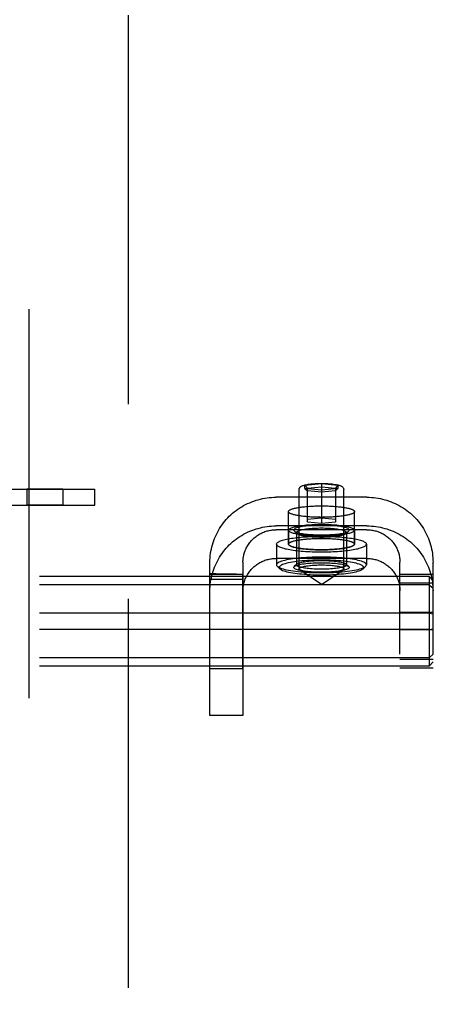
# Model space of a CAD drawing. Header units: inches. Extents: x 0 to 268, y 0 to 173.
# Tile 17 of 30: x 84.91 to 86.55, y 94.42 to 98.15. Entities that reach past the tile are written whole.
import ezdxf

# ---------------------------------------------------------------- set-up
doc = ezdxf.new("R2010")
doc.units = ezdxf.units.IN
doc.header["$LTSCALE"] = 14.739934
doc.header["$MEASUREMENT"] = 0
doc.linetypes.add('HIDDEN', pattern=[0.2, 0.1, -0.1])
doc.linetypes.add('PHANTOM', pattern=[0.8, 0.45, -0.05, 0.1, -0.05, 0.1, -0.05])
doc.layers.get('0').update_dxf_attribs({"linetype": 'CONTINUOUS'})
for name, color, linetype in [('02___PRT_ALL_AXES', 7, 'CONTINUOUS'), ('AVAILABLE_DOOR_SPACE', 7, 'CONTINUOUS'), ('DEFAULT_2', 8, 'HIDDEN'), ('DIMENSIONS', 7, 'CONTINUOUS')]:
    doc.layers.add(name, color=color, linetype=linetype)
doc.styles.get("Standard").update_dxf_attribs({"font": 'arial.ttf'})
doc.dimstyles.new('DIMSTYLE_1', dxfattribs={"dimtxt": 1.182348, "dimasz": 1.576464, "dimexe": 0.09, "dimexo": 0.07, "dimgap": 0.0375, "dimtad": 0, "dimtih": 1, "dimtoh": 1, "dimzin": 4, "dimdsep": 46, "dimtxsty": 'Standard', "dimblk": '_FILLED', "dimblk1": '_FILLED', "dimblk2": '_FILLED', "dimcen": 0.09, "dimazin": 1, "dimtfac": 1, "dimtdec": 3, "dimtofl": 0, "dimtmove": 0, "dimatfit": 3, "dimldrblk": '_FILLED', "dimfxl": 1, "dimtolj": 1, "dimtzin": 4, "dimarcsym": 0})

# ---------------------------------------------------------------- blocks, each defined once
blk = doc.blocks.new('_FILLED')
at = {"color": 0, "linetype": 'ByBlock'}
blk.add_solid([(0, 0), (-1, 0.2), (-1, -0.2)], dxfattribs=at)
blk = doc.blocks.new('*D8')
at = {"layer": 'DIMENSIONS', "color": 2, "linetype": 'Continuous'}
for p, q in [((85.3237, 107.66), (97.2604, 107.66)), ((114.5112, 107.66), (102.5744, 107.66))]:
    blk.add_line(p, q, dxfattribs=at)
at = {"layer": 'DIMENSIONS', "color": 2, "linetype": 'Continuous', "xscale": 1.5764635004, "yscale": 1.5764635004, "zscale": 1.5764635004, "rotation": 180}
blk.add_blockref('_FILLED', (85.3237, 107.66), dxfattribs=at)
at = {"layer": 'DIMENSIONS', "color": 2, "linetype": 'Continuous', "xscale": 1.5764635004, "yscale": 1.5764635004, "zscale": 1.5764635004}
blk.add_blockref('_FILLED', (114.5112, 107.66), dxfattribs=at)
at = {"layer": 'DIMENSIONS', "color": 2, "linetype": 'Continuous', "insert": (99.9174, 108.2512), "char_height": 1.18235, "width": 4.131624, "attachment_point": 2, "line_spacing_factor": 0.9}
blk.add_mtext('29.19', dxfattribs=at)
blk = doc.blocks.new('*D17')
at = {"layer": 'DIMENSIONS', "color": 2, "linetype": 'Continuous'}
for p, q in [((78.6362, 102.3558), (76.1853, 102.3558)), ((82.2612, 102.3558), (85.4141, 102.3558))]:
    blk.add_line(p, q, dxfattribs=at)
at = {"layer": 'DIMENSIONS', "color": 2, "linetype": 'Continuous', "xscale": 1.5764635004, "yscale": 1.5764635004, "zscale": 1.5764635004}
blk.add_blockref('_FILLED', (78.6362, 102.3558), dxfattribs=at)
at = {"layer": 'DIMENSIONS', "color": 2, "linetype": 'Continuous', "xscale": 1.5764635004, "yscale": 1.5764635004, "zscale": 1.5764635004, "rotation": 180}
blk.add_blockref('_FILLED', (82.2612, 102.3558), dxfattribs=at)
at = {"layer": 'DIMENSIONS', "color": 2, "linetype": 'Continuous', "insert": (75.5941, 102.947), "char_height": 1.18235, "width": 3.212997, "attachment_point": 3, "line_spacing_factor": 0.9}
blk.add_mtext('3.63', dxfattribs=at)

msp = doc.modelspace()

# ---------------------------------------------------------------- linework, layer by layer
at = {"layer": '02___PRT_ALL_AXES', "color": 8, "linetype": 'HIDDEN'}
for p, q in [((84.9409, 96.3709), (84.9409, 96.3109)), ((85.0769, 96.3709), (84.9409, 96.3709)), ((85.0769, 96.3709), (85.0769, 96.3109)), ((85.0769, 96.3109), (84.9409, 96.3109)), ((85.9307, 96.1633), (85.9307, 96.2864)), ((86.1807, 96.1633), (86.1807, 96.2864)), ((85.9312, 96.2165), (85.9312, 96.1633)), ((86.1802, 96.2165), (86.1802, 96.1633)), ((85.8857, 96.1633), (85.8857, 96.0846)), ((86.2257, 96.1633), (86.2257, 96.0846)), ((85.6337, 96.0509), (85.6337, 96.0495)), ((85.6577, 96.0504), (85.6337, 96.0509)), ((85.6337, 96.0495), (85.7587, 96.0495)), ((85.6337, 96.0384), (85.6338, 96.0457)), ((85.6337, 96.0337), (85.6337, 96.0384)), ((85.6337, 95.6909), (85.6337, 96.0337)), ((85.6337, 96.031), (85.7587, 96.031)), ((85.6338, 96.0457), (85.6338, 96.0481)), ((85.6812, 96.05), (85.6577, 96.0504)), ((85.7033, 96.0497), (85.6812, 96.05)), ((85.7239, 96.0495), (85.7033, 96.0497)), ((85.7337, 96.0495), (85.7239, 96.0495)), ((85.7587, 96.0493), (85.7587, 96.0495)), ((85.7587, 96.0452), (85.7587, 96.0469)), ((85.7587, 96.0431), (85.7587, 96.0452)), ((85.7587, 96.0346), (85.7587, 96.0431)), ((85.7587, 95.6909), (85.7587, 96.0346)), ((85.7587, 95.6909), (85.6337, 95.6909))]:
    msp.add_line(p, q, dxfattribs=at)
for points in [[(85.9307, 96.2864), (85.9308, 96.2873), (85.9311, 96.2882), (85.9316, 96.2891), (85.9324, 96.29), (85.9333, 96.2909), (85.9345, 96.2918), (85.9359, 96.2926), (85.9374, 96.2935), (85.9392, 96.2943), (85.9412, 96.2952), (85.9434, 96.296), (85.9457, 96.2968), (85.9483, 96.2976), (85.951, 96.2983), (85.9539, 96.2991), (85.957, 96.2998), (85.9603, 96.3005), (85.9637, 96.3011), (85.9673, 96.3018), (85.971, 96.3024), (85.9749, 96.303), (85.9789, 96.3036), (85.983, 96.3041), (85.9873, 96.3046), (85.9917, 96.3051), (85.9962, 96.3055), (86.0008, 96.3059), (86.0055, 96.3063), (86.0102, 96.3067), (86.0151, 96.307), (86.02, 96.3072), (86.025, 96.3075), (86.03, 96.3077), (86.0351, 96.3079), (86.0402, 96.308), (86.0453, 96.3081), (86.0505, 96.3081), (86.0557, 96.3082)], [(86.0557, 96.2647), (86.0505, 96.2648), (86.0453, 96.2648), (86.0402, 96.2649), (86.0351, 96.265), (86.03, 96.2652), (86.025, 96.2654), (86.02, 96.2656), (86.0151, 96.2659), (86.0102, 96.2662), (86.0055, 96.2666), (86.0008, 96.2669), (85.9962, 96.2674), (85.9917, 96.2678), (85.9873, 96.2683), (85.983, 96.2688), (85.9789, 96.2693), (85.9749, 96.2699), (85.971, 96.2705), (85.9673, 96.2711), (85.9637, 96.2717), (85.9603, 96.2724), (85.957, 96.2731), (85.9539, 96.2738), (85.951, 96.2746), (85.9483, 96.2753), (85.9457, 96.2761), (85.9434, 96.2769), (85.9412, 96.2777), (85.9392, 96.2786), (85.9374, 96.2794), (85.9359, 96.2803), (85.9345, 96.2811), (85.9333, 96.282), (85.9324, 96.2829), (85.9316, 96.2838), (85.9311, 96.2847), (85.9308, 96.2855), (85.9307, 96.2864)], [(86.0557, 96.3082), (86.0608, 96.3081), (86.066, 96.3081), (86.0711, 96.308), (86.0762, 96.3079), (86.0813, 96.3077), (86.0863, 96.3075), (86.0913, 96.3072), (86.0963, 96.307), (86.1011, 96.3067), (86.1059, 96.3063), (86.1106, 96.3059), (86.1152, 96.3055), (86.1196, 96.3051), (86.124, 96.3046), (86.1283, 96.3041), (86.1324, 96.3036), (86.1365, 96.303), (86.1403, 96.3024), (86.1441, 96.3018), (86.1476, 96.3011), (86.151, 96.3005), (86.1543, 96.2998), (86.1574, 96.2991), (86.1603, 96.2983), (86.163, 96.2976), (86.1656, 96.2968), (86.168, 96.296), (86.1701, 96.2952), (86.1721, 96.2943), (86.1739, 96.2935), (86.1755, 96.2926), (86.1768, 96.2918), (86.178, 96.2909), (86.179, 96.29), (86.1797, 96.2891), (86.1802, 96.2882), (86.1806, 96.2873), (86.1807, 96.2864)], [(86.1807, 96.2864), (86.1806, 96.2855), (86.1802, 96.2847), (86.1797, 96.2838), (86.179, 96.2829), (86.178, 96.282), (86.1768, 96.2811), (86.1755, 96.2803), (86.1739, 96.2794), (86.1721, 96.2786), (86.1701, 96.2777), (86.168, 96.2769), (86.1656, 96.2761), (86.163, 96.2753), (86.1603, 96.2746), (86.1574, 96.2738), (86.1543, 96.2731), (86.151, 96.2724), (86.1476, 96.2717), (86.1441, 96.2711), (86.1403, 96.2705), (86.1365, 96.2699), (86.1324, 96.2693), (86.1283, 96.2688), (86.124, 96.2683), (86.1196, 96.2678), (86.1152, 96.2674), (86.1106, 96.2669), (86.1059, 96.2666), (86.1011, 96.2662), (86.0963, 96.2659), (86.0913, 96.2656), (86.0863, 96.2654), (86.0813, 96.2652), (86.0762, 96.265), (86.0711, 96.2649), (86.066, 96.2648), (86.0608, 96.2648), (86.0557, 96.2647)], [(85.9312, 96.2165), (85.9314, 96.2178), (85.9321, 96.2191), (85.9332, 96.2204), (85.9348, 96.2217), (85.9368, 96.223), (85.9393, 96.2242), (85.9421, 96.2254), (85.9454, 96.2266), (85.9491, 96.2277), (85.9532, 96.2288), (85.9577, 96.2299), (85.9625, 96.2309), (85.9676, 96.2318), (85.9731, 96.2327), (85.9789, 96.2335), (85.9849, 96.2343), (85.9913, 96.235), (85.9978, 96.2357), (86.0046, 96.2362), (86.0115, 96.2367), (86.0186, 96.2372), (86.0259, 96.2375), (86.0332, 96.2378), (86.0407, 96.238), (86.0481, 96.2381), (86.0557, 96.2381), (86.0632, 96.2381), (86.0707, 96.238), (86.0781, 96.2378), (86.0855, 96.2375), (86.0927, 96.2372), (86.0998, 96.2367), (86.1068, 96.2362), (86.1135, 96.2357), (86.1201, 96.235), (86.1264, 96.2343), (86.1324, 96.2335), (86.1382, 96.2327), (86.1437, 96.2318), (86.1489, 96.2309), (86.1537, 96.2299), (86.1581, 96.2288), (86.1622, 96.2277), (86.1659, 96.2266), (86.1692, 96.2254), (86.1721, 96.2242), (86.1745, 96.223), (86.1765, 96.2217), (86.1781, 96.2204), (86.1793, 96.2191), (86.1799, 96.2178), (86.1802, 96.2165)], [(85.9312, 96.2165), (85.9314, 96.2152), (85.9321, 96.2139), (85.9332, 96.2126), (85.9348, 96.2114), (85.9368, 96.2101), (85.9393, 96.2089), (85.9421, 96.2077), (85.9454, 96.2065), (85.9491, 96.2053), (85.9532, 96.2042), (85.9577, 96.2032), (85.9625, 96.2022), (85.9676, 96.2012), (85.9731, 96.2003), (85.9789, 96.1995), (85.9849, 96.1987), (85.9913, 96.198), (85.9978, 96.1974), (86.0046, 96.1968), (86.0115, 96.1963), (86.0186, 96.1959), (86.0259, 96.1955), (86.0332, 96.1953), (86.0407, 96.1951), (86.0481, 96.1949), (86.0557, 96.1949), (86.0632, 96.1949), (86.0707, 96.1951), (86.0781, 96.1953), (86.0855, 96.1955), (86.0927, 96.1959), (86.0998, 96.1963), (86.1068, 96.1968), (86.1135, 96.1974), (86.1201, 96.198), (86.1264, 96.1987), (86.1324, 96.1995), (86.1382, 96.2003), (86.1437, 96.2012), (86.1489, 96.2022), (86.1537, 96.2032), (86.1581, 96.2042), (86.1622, 96.2053), (86.1659, 96.2065), (86.1692, 96.2077), (86.1721, 96.2089), (86.1745, 96.2101), (86.1765, 96.2114), (86.1781, 96.2126), (86.1793, 96.2139), (86.1799, 96.2152), (86.1802, 96.2165)], [(85.8857, 96.1633), (85.8859, 96.1649), (85.8866, 96.1664), (85.8878, 96.168), (85.8894, 96.1695), (85.8915, 96.171), (85.894, 96.1725), (85.897, 96.1739), (85.9004, 96.1754), (85.9042, 96.1767), (85.9084, 96.1781), (85.9131, 96.1794), (85.9181, 96.1807), (85.9235, 96.1819), (85.9293, 96.1831), (85.9355, 96.1842), (85.9419, 96.1853), (85.9487, 96.1863), (85.9557, 96.1872), (85.9631, 96.1881), (85.9707, 96.1889), (85.9785, 96.1896), (85.9865, 96.1903), (85.9947, 96.1909), (86.0031, 96.1914), (86.0117, 96.1919), (86.0203, 96.1922), (86.0291, 96.1925), (86.0379, 96.1927), (86.0468, 96.1928), (86.0557, 96.1929), (86.0646, 96.1928), (86.0734, 96.1927), (86.0823, 96.1925), (86.091, 96.1922), (86.0997, 96.1919), (86.1082, 96.1914), (86.1166, 96.1909), (86.1248, 96.1903), (86.1328, 96.1896), (86.1407, 96.1889), (86.1483, 96.1881), (86.1556, 96.1872), (86.1626, 96.1863), (86.1694, 96.1853), (86.1759, 96.1842), (86.182, 96.1831), (86.1878, 96.1819), (86.1932, 96.1807), (86.1982, 96.1794), (86.2029, 96.1781), (86.2071, 96.1767), (86.211, 96.1754), (86.2144, 96.1739), (86.2173, 96.1725), (86.2199, 96.171), (86.2219, 96.1695), (86.2236, 96.168), (86.2247, 96.1664), (86.2254, 96.1649), (86.2257, 96.1633)], [(85.9307, 96.1633), (85.9308, 96.1642), (85.9311, 96.1651), (85.9316, 96.166), (85.9324, 96.1669), (85.9333, 96.1678), (85.9345, 96.1687), (85.9359, 96.1695), (85.9374, 96.1704), (85.9392, 96.1712), (85.9412, 96.1721), (85.9434, 96.1729), (85.9457, 96.1737), (85.9483, 96.1745), (85.951, 96.1752), (85.9539, 96.176), (85.957, 96.1767), (85.9603, 96.1774), (85.9637, 96.178), (85.9673, 96.1787), (85.971, 96.1793), (85.9749, 96.1799), (85.9789, 96.1805), (85.983, 96.181), (85.9873, 96.1815), (85.9917, 96.182), (85.9962, 96.1824), (86.0008, 96.1828), (86.0055, 96.1832), (86.0102, 96.1836), (86.0151, 96.1839), (86.02, 96.1841), (86.025, 96.1844), (86.03, 96.1846), (86.0351, 96.1848), (86.0402, 96.1849), (86.0453, 96.185), (86.0505, 96.185), (86.0557, 96.1851)], [(85.9312, 96.1633), (85.9314, 96.1647), (85.9321, 96.166), (85.9332, 96.1672), (85.9348, 96.1685), (85.9368, 96.1698), (85.9393, 96.171), (85.9421, 96.1722), (85.9454, 96.1734), (85.9491, 96.1745), (85.9532, 96.1756), (85.9577, 96.1767), (85.9625, 96.1777), (85.9676, 96.1786), (85.9731, 96.1795), (85.9789, 96.1804), (85.9849, 96.1811), (85.9913, 96.1818), (85.9978, 96.1825), (86.0046, 96.1831), (86.0115, 96.1836), (86.0186, 96.184), (86.0259, 96.1843), (86.0332, 96.1846), (86.0407, 96.1848), (86.0481, 96.1849), (86.0557, 96.185), (86.0632, 96.1849), (86.0707, 96.1848), (86.0781, 96.1846), (86.0855, 96.1843), (86.0927, 96.184), (86.0998, 96.1836), (86.1068, 96.1831), (86.1135, 96.1825), (86.1201, 96.1818), (86.1264, 96.1811), (86.1324, 96.1804), (86.1382, 96.1795), (86.1437, 96.1786), (86.1489, 96.1777), (86.1537, 96.1767), (86.1581, 96.1756), (86.1622, 96.1745), (86.1659, 96.1734), (86.1692, 96.1722), (86.1721, 96.171), (86.1745, 96.1698), (86.1765, 96.1685), (86.1781, 96.1672), (86.1793, 96.166), (86.1799, 96.1647), (86.1802, 96.1633)], [(86.0557, 96.1851), (86.0608, 96.185), (86.066, 96.185), (86.0711, 96.1849), (86.0762, 96.1848), (86.0813, 96.1846), (86.0863, 96.1844), (86.0913, 96.1841), (86.0963, 96.1839), (86.1011, 96.1836), (86.1059, 96.1832), (86.1106, 96.1828), (86.1152, 96.1824), (86.1196, 96.182), (86.124, 96.1815), (86.1283, 96.181), (86.1324, 96.1805), (86.1365, 96.1799), (86.1403, 96.1793), (86.1441, 96.1787), (86.1476, 96.178), (86.151, 96.1774), (86.1543, 96.1767), (86.1574, 96.176), (86.1603, 96.1752), (86.163, 96.1745), (86.1656, 96.1737), (86.168, 96.1729), (86.1701, 96.1721), (86.1721, 96.1712), (86.1739, 96.1704), (86.1755, 96.1695), (86.1768, 96.1687), (86.178, 96.1678), (86.179, 96.1669), (86.1797, 96.166), (86.1802, 96.1651), (86.1806, 96.1642), (86.1807, 96.1633)], [(85.8857, 96.1633), (85.8859, 96.1618), (85.8866, 96.1603), (85.8878, 96.1587), (85.8894, 96.1572), (85.8915, 96.1557), (85.894, 96.1542), (85.897, 96.1528), (85.9004, 96.1513), (85.9042, 96.1499), (85.9084, 96.1486), (85.9131, 96.1473), (85.9181, 96.146), (85.9235, 96.1448), (85.9293, 96.1436), (85.9355, 96.1425), (85.9419, 96.1414), (85.9487, 96.1404), (85.9557, 96.1395), (85.9631, 96.1386), (85.9707, 96.1378), (85.9785, 96.137), (85.9865, 96.1364), (85.9947, 96.1358), (86.0031, 96.1353), (86.0117, 96.1348), (86.0203, 96.1345), (86.0291, 96.1342), (86.0379, 96.134), (86.0468, 96.1339), (86.0557, 96.1338), (86.0646, 96.1339), (86.0734, 96.134), (86.0823, 96.1342), (86.091, 96.1345), (86.0997, 96.1348), (86.1082, 96.1353), (86.1166, 96.1358), (86.1248, 96.1364), (86.1328, 96.137), (86.1407, 96.1378), (86.1483, 96.1386), (86.1556, 96.1395), (86.1626, 96.1404), (86.1694, 96.1414), (86.1759, 96.1425), (86.182, 96.1436), (86.1878, 96.1448), (86.1932, 96.146), (86.1982, 96.1473), (86.2029, 96.1486), (86.2071, 96.1499), (86.211, 96.1513), (86.2144, 96.1528), (86.2173, 96.1542), (86.2199, 96.1557), (86.2219, 96.1572), (86.2236, 96.1587), (86.2247, 96.1603), (86.2254, 96.1618), (86.2257, 96.1633)], [(86.0557, 96.1416), (86.0505, 96.1417), (86.0453, 96.1417), (86.0402, 96.1418), (86.0351, 96.1419), (86.03, 96.1421), (86.025, 96.1423), (86.02, 96.1425), (86.0151, 96.1428), (86.0102, 96.1431), (86.0055, 96.1435), (86.0008, 96.1438), (85.9962, 96.1443), (85.9917, 96.1447), (85.9873, 96.1452), (85.983, 96.1457), (85.9789, 96.1462), (85.9749, 96.1468), (85.971, 96.1474), (85.9673, 96.148), (85.9637, 96.1486), (85.9603, 96.1493), (85.957, 96.15), (85.9539, 96.1507), (85.951, 96.1515), (85.9483, 96.1522), (85.9457, 96.153), (85.9434, 96.1538), (85.9412, 96.1546), (85.9392, 96.1555), (85.9374, 96.1563), (85.9359, 96.1572), (85.9345, 96.158), (85.9333, 96.1589), (85.9324, 96.1598), (85.9316, 96.1607), (85.9311, 96.1616), (85.9308, 96.1624), (85.9307, 96.1633)], [(85.9312, 96.1633), (85.9314, 96.162), (85.9321, 96.1607), (85.9332, 96.1594), (85.9348, 96.1582), (85.9368, 96.1569), (85.9393, 96.1557), (85.9421, 96.1545), (85.9454, 96.1533), (85.9491, 96.1522), (85.9532, 96.1511), (85.9577, 96.15), (85.9625, 96.149), (85.9676, 96.1481), (85.9731, 96.1472), (85.9789, 96.1463), (85.9849, 96.1456), (85.9913, 96.1448), (85.9978, 96.1442), (86.0046, 96.1436), (86.0115, 96.1431), (86.0186, 96.1427), (86.0259, 96.1424), (86.0332, 96.1421), (86.0407, 96.1419), (86.0481, 96.1418), (86.0557, 96.1417), (86.0632, 96.1418), (86.0707, 96.1419), (86.0781, 96.1421), (86.0855, 96.1424), (86.0927, 96.1427), (86.0998, 96.1431), (86.1068, 96.1436), (86.1135, 96.1442), (86.1201, 96.1448), (86.1264, 96.1456), (86.1324, 96.1463), (86.1382, 96.1472), (86.1437, 96.1481), (86.1489, 96.149), (86.1537, 96.15), (86.1581, 96.1511), (86.1622, 96.1522), (86.1659, 96.1533), (86.1692, 96.1545), (86.1721, 96.1557), (86.1745, 96.1569), (86.1765, 96.1582), (86.1781, 96.1594), (86.1793, 96.1607), (86.1799, 96.162), (86.1802, 96.1633)], [(86.1807, 96.1633), (86.1806, 96.1624), (86.1802, 96.1616), (86.1797, 96.1607), (86.179, 96.1598), (86.178, 96.1589), (86.1768, 96.158), (86.1755, 96.1572), (86.1739, 96.1563), (86.1721, 96.1555), (86.1701, 96.1546), (86.168, 96.1538), (86.1656, 96.153), (86.163, 96.1522), (86.1603, 96.1515), (86.1574, 96.1507), (86.1543, 96.15), (86.151, 96.1493), (86.1476, 96.1486), (86.1441, 96.148), (86.1403, 96.1474), (86.1365, 96.1468), (86.1324, 96.1462), (86.1283, 96.1457), (86.124, 96.1452), (86.1196, 96.1447), (86.1152, 96.1443), (86.1106, 96.1438), (86.1059, 96.1435), (86.1011, 96.1431), (86.0963, 96.1428), (86.0913, 96.1425), (86.0863, 96.1423), (86.0813, 96.1421), (86.0762, 96.1419), (86.0711, 96.1418), (86.066, 96.1417), (86.0608, 96.1417), (86.0557, 96.1416)], [(85.6338, 96.0481), (85.6338, 96.0491), (85.6338, 96.0498), (85.6338, 96.0504), (85.6337, 96.0507), (85.6337, 96.0509), (85.6337, 96.0509)], [(85.7587, 96.0469), (85.7587, 96.0475), (85.7587, 96.0481), (85.7587, 96.0493)]]:
    msp.add_lwpolyline(points, dxfattribs=at)
at = {"layer": 'AVAILABLE_DOOR_SPACE', "color": 4, "linetype": 'PHANTOM'}
msp.add_line((85.3237, 129.1209), (85.3237, 60.8709), dxfattribs=at)
at = {"layer": 'DEFAULT_2', "color": 8, "linetype": 'HIDDEN'}
for p, q in [((84.9487, 129.4809), (84.9487, 60.5109)), ((84.7877, 96.3709), (85.1977, 96.3709)), ((85.1977, 96.3109), (85.1977, 96.3709)), ((85.9712, 96.0698), (85.9712, 96.3702)), ((85.9932, 96.3863), (86.0557, 96.3926)), ((85.9932, 96.3738), (85.9932, 96.3863)), ((85.9932, 96.3863), (86.0032, 96.3755)), ((86.0557, 96.3675), (85.9932, 96.3738)), ((85.9932, 96.3738), (86.0032, 96.3649)), ((86.0032, 96.3755), (86.0557, 96.3807)), ((86.0032, 96.2468), (86.0032, 96.3755)), ((86.0557, 96.3597), (86.0032, 96.3649)), ((86.0557, 96.3926), (86.0557, 96.2415)), ((86.0557, 96.3926), (86.1182, 96.3863)), ((86.0557, 96.3807), (86.1082, 96.3755)), ((86.1182, 96.3738), (86.0557, 96.3675)), ((86.1082, 96.3649), (86.0557, 96.3597)), ((86.1182, 96.3863), (86.1082, 96.3755)), ((86.1082, 96.3755), (86.1082, 96.2468)), ((86.1182, 96.3738), (86.1082, 96.3649)), ((86.1182, 96.3863), (86.1182, 96.3738)), ((86.1402, 96.0698), (86.1402, 96.3702)), ((86.2277, 96.3407), (85.8837, 96.3407)), ((84.7877, 96.3109), (85.1977, 96.3109)), ((86.0032, 96.2573), (86.0557, 96.2626)), ((86.0557, 96.2415), (86.0032, 96.2468)), ((86.0557, 96.2626), (86.1082, 96.2573)), ((86.1082, 96.2468), (86.0557, 96.2415)), ((86.2277, 96.2322), (85.8837, 96.2322)), ((86.2277, 96.2176), (85.8837, 96.2176)), ((85.9622, 96.2038), (85.9523, 96.2133)), ((86.1492, 96.2038), (86.159, 96.2133)), ((85.9607, 96.2067), (85.9607, 96.0846)), ((86.1507, 96.2067), (86.1507, 96.0846)), ((86.2277, 96.1091), (85.8837, 96.1091)), ((85.6337, 95.5134), (85.6337, 96.0945)), ((85.7587, 96.0945), (85.7587, 95.5134)), ((85.8982, 96.0698), (85.8883, 96.0794)), ((85.9622, 96.0875), (85.9523, 96.0779)), ((86.0557, 96.0107), (85.9738, 96.0661)), ((86.0557, 96.0107), (86.1375, 96.0661)), ((86.1492, 96.0875), (86.159, 96.0779)), ((86.2132, 96.0698), (86.223, 96.0794)), ((86.3527, 89.8507), (86.3527, 96.0945)), ((86.4777, 89.8507), (86.4777, 96.0945)), ((86.4627, 96.0404), (82.9927, 96.0404)), ((86.4777, 96.0485), (86.3527, 96.0485)), ((86.4627, 96.0404), (86.4627, 95.7013)), ((86.4627, 96.0404), (86.4777, 96.0241)), ((86.4627, 96.0091), (82.9927, 96.0091)), ((86.4777, 96.0157), (86.3527, 96.0157)), ((86.4627, 96.0091), (86.4777, 95.9958)), ((86.4627, 95.9022), (82.9927, 95.9022)), ((86.4777, 95.9037), (86.3527, 95.9037)), ((86.4627, 95.9022), (86.4777, 95.8992)), ((86.4627, 95.8395), (82.9927, 95.8395)), ((86.4777, 95.838), (86.3527, 95.838)), ((86.4627, 95.8395), (86.4777, 95.8425)), ((86.4627, 95.7326), (82.9927, 95.7326)), ((86.4777, 95.726), (86.3527, 95.726)), ((86.4627, 95.7326), (86.4777, 95.7459)), ((86.4627, 95.7013), (82.9927, 95.7013)), ((86.4777, 95.6932), (86.3527, 95.6932)), ((86.4627, 95.7013), (86.4777, 95.7176)), ((85.7587, 95.5134), (85.6337, 95.5134))]:
    msp.add_line(p, q, dxfattribs=at)
for points in [[(85.9712, 96.3702), (85.9713, 96.3719), (85.9717, 96.3737), (85.9723, 96.3754), (85.9732, 96.3771), (85.9744, 96.3786), (85.9757, 96.3799), (85.9771, 96.3811), (85.9787, 96.3822), (85.9805, 96.3832), (85.9824, 96.3841), (85.9846, 96.385), (85.987, 96.3858), (85.9898, 96.3866), (85.993, 96.3875), (85.9967, 96.3883), (86.0009, 96.3891), (86.0056, 96.3898), (86.0105, 96.3905), (86.0157, 96.3911), (86.021, 96.3916), (86.0265, 96.3921), (86.0321, 96.3924), (86.0379, 96.3927), (86.0438, 96.3929), (86.0497, 96.3931), (86.0557, 96.3931)], [(86.0557, 96.3931), (86.0617, 96.393), (86.0677, 96.3929), (86.0737, 96.3927), (86.0796, 96.3924), (86.0853, 96.3921), (86.0909, 96.3916), (86.0963, 96.3911), (86.1015, 96.3904), (86.1065, 96.3897), (86.1111, 96.389), (86.1152, 96.3882), (86.1188, 96.3874), (86.1219, 96.3865), (86.1247, 96.3857), (86.127, 96.3849), (86.1292, 96.384), (86.1311, 96.3831), (86.1328, 96.3821), (86.1343, 96.381), (86.1357, 96.3798), (86.137, 96.3785), (86.1381, 96.377), (86.139, 96.3754), (86.1396, 96.3737), (86.14, 96.372), (86.1402, 96.3702)], [(85.6337, 96.0945), (85.6338, 96.1029), (85.6342, 96.1113), (85.635, 96.1197), (85.636, 96.128), (85.6373, 96.1363), (85.6389, 96.1446), (85.6408, 96.1528), (85.6429, 96.1609), (85.6454, 96.169), (85.6481, 96.1769), (85.6511, 96.1848), (85.6543, 96.1926), (85.6579, 96.2002), (85.6617, 96.2077), (85.6657, 96.2151), (85.67, 96.2224), (85.6746, 96.2295), (85.6794, 96.2365), (85.6845, 96.2433), (85.6897, 96.2499), (85.6952, 96.2563), (85.701, 96.2626), (85.7069, 96.2686), (85.713, 96.2744), (85.7194, 96.2801), (85.7259, 96.2855), (85.7326, 96.2907), (85.7395, 96.2957), (85.7466, 96.3004), (85.7538, 96.3049), (85.7611, 96.3091), (85.7686, 96.3131), (85.7763, 96.3168), (85.7841, 96.3203), (85.7919, 96.3235), (85.7999, 96.3265), (85.808, 96.3292), (85.8162, 96.3316), (85.8245, 96.3337), (85.8328, 96.3356), (85.8412, 96.3371), (85.8496, 96.3384), (85.8581, 96.3394), (85.8666, 96.3401), (85.8751, 96.3406), (85.8837, 96.3407)], [(86.2277, 96.3407), (86.2362, 96.3406), (86.2447, 96.3401), (86.2532, 96.3394), (86.2617, 96.3384), (86.2701, 96.3371), (86.2785, 96.3356), (86.2869, 96.3337), (86.2951, 96.3316), (86.3033, 96.3292), (86.3114, 96.3265), (86.3194, 96.3236), (86.3272, 96.3203), (86.335, 96.3169), (86.3426, 96.3131), (86.3502, 96.3091), (86.3575, 96.3049), (86.3648, 96.3004), (86.3718, 96.2957), (86.3787, 96.2907), (86.3854, 96.2855), (86.392, 96.2801), (86.3983, 96.2744), (86.4044, 96.2686), (86.4104, 96.2625), (86.4161, 96.2563), (86.4216, 96.2499), (86.4269, 96.2433), (86.4319, 96.2365), (86.4367, 96.2295), (86.4413, 96.2224), (86.4456, 96.2152), (86.4496, 96.2078), (86.4534, 96.2003), (86.457, 96.1926), (86.4602, 96.1848), (86.4632, 96.177), (86.4659, 96.169), (86.4684, 96.1609), (86.4706, 96.1528), (86.4724, 96.1446), (86.474, 96.1363), (86.4753, 96.128), (86.4764, 96.1197), (86.4771, 96.1113), (86.4775, 96.1029), (86.4777, 96.0945)], [(85.6337, 95.986), (85.6338, 95.9944), (85.6342, 96.0028), (85.635, 96.0112), (85.636, 96.0195), (85.6373, 96.0278), (85.6389, 96.0361), (85.6408, 96.0443), (85.6429, 96.0524), (85.6454, 96.0605), (85.6481, 96.0684), (85.6511, 96.0763), (85.6543, 96.084), (85.6579, 96.0917), (85.6617, 96.0992), (85.6657, 96.1066), (85.67, 96.1139), (85.6746, 96.121), (85.6794, 96.1279), (85.6845, 96.1347), (85.6897, 96.1414), (85.6952, 96.1478), (85.701, 96.154), (85.7069, 96.1601), (85.713, 96.1659), (85.7194, 96.1715), (85.7259, 96.177), (85.7326, 96.1822), (85.7395, 96.1871), (85.7466, 96.1919), (85.7538, 96.1963), (85.7611, 96.2006), (85.7686, 96.2046), (85.7763, 96.2083), (85.7841, 96.2118), (85.7919, 96.215), (85.7999, 96.218), (85.808, 96.2206), (85.8162, 96.223), (85.8245, 96.2252), (85.8328, 96.227), (85.8412, 96.2286), (85.8496, 96.2299), (85.8581, 96.2309), (85.8666, 96.2316), (85.8751, 96.232), (85.8837, 96.2322)], [(85.7587, 96.0945), (85.7587, 96.0987), (85.759, 96.1029), (85.7593, 96.1071), (85.7598, 96.1113), (85.7605, 96.1154), (85.7613, 96.1196), (85.7622, 96.1237), (85.7633, 96.1277), (85.7645, 96.1317), (85.7659, 96.1357), (85.7674, 96.1397), (85.769, 96.1435), (85.7708, 96.1474), (85.7727, 96.1511), (85.7747, 96.1548), (85.7769, 96.1585), (85.7791, 96.162), (85.7815, 96.1655), (85.7841, 96.1689), (85.7867, 96.1722), (85.7895, 96.1754), (85.7923, 96.1785), (85.7953, 96.1816), (85.7983, 96.1845), (85.8015, 96.1873), (85.8048, 96.19), (85.8081, 96.1926), (85.8116, 96.1951), (85.8151, 96.1974), (85.8187, 96.1997), (85.8224, 96.2018), (85.8262, 96.2038), (85.83, 96.2057), (85.8339, 96.2074), (85.8378, 96.209), (85.8418, 96.2105), (85.8458, 96.2118), (85.8499, 96.213), (85.8541, 96.2141), (85.8582, 96.215), (85.8624, 96.2158), (85.8666, 96.2165), (85.8709, 96.217), (85.8751, 96.2173), (85.8794, 96.2175), (85.8837, 96.2176)], [(86.1607, 96.2165), (86.1604, 96.2179), (86.1595, 96.2192), (86.1581, 96.2205), (86.1561, 96.2218), (86.1535, 96.2231), (86.1504, 96.2244), (86.1467, 96.2256), (86.1425, 96.2268), (86.1379, 96.2279), (86.1327, 96.2289), (86.1272, 96.2299), (86.1213, 96.2308), (86.1149, 96.2316), (86.1083, 96.2323), (86.1013, 96.2329), (86.0941, 96.2335), (86.0867, 96.2339), (86.0791, 96.2343), (86.0713, 96.2346), (86.0635, 96.2347), (86.0557, 96.2348), (86.0478, 96.2347), (86.04, 96.2346), (86.0323, 96.2343), (86.0247, 96.2339), (86.0172, 96.2335), (86.01, 96.2329), (86.0031, 96.2323), (85.9964, 96.2316), (85.9901, 96.2308), (85.9841, 96.2299), (85.9786, 96.2289), (85.9735, 96.2279), (85.9688, 96.2268), (85.9646, 96.2256), (85.9609, 96.2244), (85.9578, 96.2231), (85.9552, 96.2218), (85.9532, 96.2205), (85.9518, 96.2192), (85.9509, 96.2179), (85.9507, 96.2165)], [(85.9507, 96.2165), (85.9509, 96.2152), (85.9518, 96.2139), (85.9523, 96.2133)], [(85.9523, 96.2133), (85.9532, 96.2125), (85.9552, 96.2112), (85.9578, 96.2099), (85.9609, 96.2087), (85.9646, 96.2074), (85.9688, 96.2063), (85.9735, 96.2052), (85.9786, 96.2041), (85.9841, 96.2032), (85.9901, 96.2023), (85.9964, 96.2015), (86.003, 96.2007), (86.01, 96.2001), (86.0172, 96.1996), (86.0246, 96.1991), (86.0323, 96.1987), (86.04, 96.1985), (86.0478, 96.1983), (86.0557, 96.1983), (86.0635, 96.1983), (86.0713, 96.1985), (86.0791, 96.1987), (86.0867, 96.1991), (86.0941, 96.1996), (86.1013, 96.2001), (86.1083, 96.2007), (86.1149, 96.2015), (86.1212, 96.2023), (86.1272, 96.2032), (86.1327, 96.2041), (86.1379, 96.2052), (86.1425, 96.2063), (86.1467, 96.2074), (86.1504, 96.2087), (86.1535, 96.2099), (86.1561, 96.2112), (86.1581, 96.2125), (86.159, 96.2133)], [(86.1507, 96.2067), (86.1504, 96.2079), (86.1496, 96.2091), (86.1484, 96.2103), (86.1466, 96.2115), (86.1442, 96.2126), (86.1414, 96.2138), (86.1381, 96.2149), (86.1343, 96.2159), (86.13, 96.2169), (86.1254, 96.2179), (86.1204, 96.2188), (86.115, 96.2196), (86.1093, 96.2203), (86.1033, 96.221), (86.097, 96.2215), (86.0904, 96.222), (86.0837, 96.2224), (86.0768, 96.2228), (86.0699, 96.223), (86.0628, 96.2231), (86.0557, 96.2232), (86.0486, 96.2231), (86.0415, 96.223), (86.0345, 96.2228), (86.0276, 96.2224), (86.0209, 96.222), (86.0144, 96.2215), (86.0081, 96.221), (86.002, 96.2203), (85.9963, 96.2196), (85.991, 96.2188), (85.9859, 96.2179), (85.9813, 96.2169), (85.9771, 96.2159), (85.9733, 96.2149), (85.97, 96.2138), (85.9671, 96.2127), (85.9648, 96.2115), (85.963, 96.2103), (85.9617, 96.2091), (85.9609, 96.2079), (85.9607, 96.2067)], [(86.159, 96.2133), (86.1595, 96.2139), (86.1604, 96.2152), (86.1607, 96.2165)], [(86.2277, 96.2322), (86.2362, 96.232), (86.2447, 96.2316), (86.2532, 96.2309), (86.2617, 96.2299), (86.2701, 96.2286), (86.2785, 96.227), (86.2869, 96.2252), (86.2951, 96.223), (86.3033, 96.2206), (86.3114, 96.218), (86.3194, 96.215), (86.3272, 96.2118), (86.335, 96.2083), (86.3426, 96.2046), (86.3502, 96.2006), (86.3575, 96.1964), (86.3648, 96.1919), (86.3718, 96.1871), (86.3787, 96.1822), (86.3854, 96.177), (86.392, 96.1715), (86.3983, 96.1659), (86.4044, 96.1601), (86.4104, 96.154), (86.4161, 96.1478), (86.4216, 96.1413), (86.4269, 96.1347), (86.4319, 96.128), (86.4367, 96.121), (86.4413, 96.1139), (86.4456, 96.1066), (86.4496, 96.0992), (86.4534, 96.0917), (86.457, 96.0841), (86.4602, 96.0763), (86.4632, 96.0684), (86.4659, 96.0605), (86.4684, 96.0524), (86.4706, 96.0443), (86.4724, 96.0361), (86.474, 96.0278), (86.4753, 96.0195), (86.4764, 96.0112), (86.4771, 96.0028), (86.4775, 95.9944), (86.4777, 95.986)], [(86.2277, 96.2176), (86.2319, 96.2175), (86.2362, 96.2173), (86.2404, 96.217), (86.2447, 96.2165), (86.2489, 96.2158), (86.2531, 96.215), (86.2573, 96.2141), (86.2614, 96.213), (86.2655, 96.2118), (86.2695, 96.2105), (86.2735, 96.209), (86.2774, 96.2074), (86.2813, 96.2057), (86.2852, 96.2038), (86.2889, 96.2018), (86.2926, 96.1997), (86.2962, 96.1975), (86.2997, 96.1951), (86.3032, 96.1926), (86.3065, 96.19), (86.3098, 96.1873), (86.313, 96.1845), (86.3161, 96.1816), (86.319, 96.1785), (86.3219, 96.1754), (86.3246, 96.1722), (86.3273, 96.1689), (86.3298, 96.1655), (86.3322, 96.162), (86.3345, 96.1585), (86.3366, 96.1548), (86.3386, 96.1511), (86.3405, 96.1474), (86.3423, 96.1436), (86.3439, 96.1397), (86.3454, 96.1357), (86.3468, 96.1318), (86.348, 96.1277), (86.3491, 96.1237), (86.35, 96.1196), (86.3508, 96.1154), (86.3515, 96.1113), (86.352, 96.1071), (86.3524, 96.1029), (86.3526, 96.0987), (86.3527, 96.0945)], [(85.9607, 96.2067), (85.9609, 96.2055), (85.9617, 96.2043), (85.9621, 96.2038)], [(85.9621, 96.2038), (85.963, 96.2031), (85.9648, 96.2019), (85.9671, 96.2007), (85.9699, 96.1996), (85.9733, 96.1985), (85.9771, 96.1974), (85.9813, 96.1964), (85.9859, 96.1955), (85.9909, 96.1946), (85.9963, 96.1938), (86.002, 96.1931), (86.0081, 96.1924), (86.0144, 96.1918), (86.0209, 96.1913), (86.0276, 96.1909), (86.0345, 96.1906), (86.0415, 96.1904), (86.0485, 96.1902), (86.0557, 96.1902), (86.0628, 96.1902), (86.0698, 96.1904), (86.0768, 96.1906), (86.0837, 96.1909), (86.0904, 96.1913), (86.097, 96.1918), (86.1033, 96.1924), (86.1093, 96.1931), (86.115, 96.1938), (86.1204, 96.1946), (86.1254, 96.1955), (86.13, 96.1964), (86.1342, 96.1974), (86.138, 96.1985), (86.1414, 96.1996), (86.1442, 96.2007), (86.1465, 96.2019), (86.1484, 96.2031), (86.1492, 96.2038)], [(86.1492, 96.2038), (86.1496, 96.2043), (86.1504, 96.2055), (86.1507, 96.2067)], [(85.7587, 95.986), (85.7587, 95.9902), (85.759, 95.9944), (85.7593, 95.9986), (85.7598, 96.0027), (85.7605, 96.0069), (85.7613, 96.011), (85.7622, 96.0151), (85.7633, 96.0192), (85.7645, 96.0232), (85.7659, 96.0272), (85.7674, 96.0311), (85.769, 96.035), (85.7708, 96.0388), (85.7727, 96.0426), (85.7747, 96.0463), (85.7769, 96.0499), (85.7791, 96.0535), (85.7815, 96.057), (85.7841, 96.0604), (85.7867, 96.0637), (85.7895, 96.0669), (85.7923, 96.07), (85.7953, 96.073), (85.7983, 96.0759), (85.8015, 96.0788), (85.8048, 96.0815), (85.8081, 96.0841), (85.8116, 96.0866), (85.8151, 96.0889), (85.8187, 96.0912), (85.8224, 96.0933), (85.8262, 96.0953), (85.83, 96.0971), (85.8339, 96.0989), (85.8378, 96.1005), (85.8418, 96.102), (85.8458, 96.1033), (85.8499, 96.1045), (85.8541, 96.1056), (85.8582, 96.1065), (85.8624, 96.1073), (85.8666, 96.1079), (85.8709, 96.1084), (85.8751, 96.1088), (85.8794, 96.109), (85.8837, 96.1091)], [(86.2257, 96.0846), (86.2253, 96.0865), (86.2241, 96.0885), (86.2222, 96.0905), (86.2195, 96.0924), (86.216, 96.0944), (86.2118, 96.0962), (86.2068, 96.0981), (86.2011, 96.0998), (86.1948, 96.1015), (86.1877, 96.1031), (86.1801, 96.1047), (86.1719, 96.1061), (86.1632, 96.1074), (86.1539, 96.1087), (86.1442, 96.1098), (86.134, 96.1108), (86.1235, 96.1116), (86.1127, 96.1124), (86.1016, 96.113), (86.0903, 96.1135), (86.0789, 96.1138), (86.0673, 96.114), (86.0557, 96.1141), (86.044, 96.114), (86.0325, 96.1138), (86.021, 96.1135), (86.0097, 96.113), (85.9986, 96.1124), (85.9878, 96.1116), (85.9773, 96.1108), (85.9672, 96.1098), (85.9574, 96.1087), (85.9482, 96.1074), (85.9394, 96.1061), (85.9312, 96.1047), (85.9236, 96.1031), (85.9166, 96.1015), (85.9102, 96.0998), (85.9045, 96.0981), (85.8996, 96.0962), (85.8953, 96.0944), (85.8918, 96.0924), (85.8891, 96.0905), (85.8872, 96.0885), (85.886, 96.0865), (85.8857, 96.0846)], [(86.2157, 96.0747), (86.2153, 96.0766), (86.2142, 96.0784), (86.2124, 96.0803), (86.2099, 96.0821), (86.2066, 96.0839), (86.2026, 96.0857), (86.1979, 96.0874), (86.1926, 96.0891), (86.1866, 96.0907), (86.18, 96.0922), (86.1728, 96.0936), (86.1651, 96.095), (86.1568, 96.0962), (86.1481, 96.0974), (86.139, 96.0984), (86.1294, 96.0994), (86.1195, 96.1002), (86.1094, 96.1009), (86.0989, 96.1015), (86.0883, 96.1019), (86.0775, 96.1022), (86.0666, 96.1024), (86.0557, 96.1025), (86.0447, 96.1024), (86.0338, 96.1022), (86.023, 96.1019), (86.0124, 96.1015), (86.002, 96.1009), (85.9918, 96.1002), (85.9819, 96.0994), (85.9724, 96.0984), (85.9632, 96.0974), (85.9545, 96.0962), (85.9463, 96.095), (85.9385, 96.0936), (85.9314, 96.0922), (85.9248, 96.0907), (85.9188, 96.0891), (85.9134, 96.0874), (85.9087, 96.0857), (85.9048, 96.0839), (85.9015, 96.0821), (85.8989, 96.0803), (85.8971, 96.0784), (85.896, 96.0766), (85.8957, 96.0747)], [(85.9621, 96.0875), (85.963, 96.0882), (85.9648, 96.0894), (85.9671, 96.0905), (85.97, 96.0917), (85.9733, 96.0928), (85.9771, 96.0938), (85.9813, 96.0948), (85.9859, 96.0958), (85.991, 96.0966), (85.9963, 96.0974), (86.002, 96.0982), (86.0081, 96.0988), (86.0144, 96.0994), (86.0209, 96.0999), (86.0276, 96.1003), (86.0345, 96.1006), (86.0415, 96.1009), (86.0486, 96.101), (86.0557, 96.1011), (86.0628, 96.101), (86.0699, 96.1009), (86.0768, 96.1006), (86.0837, 96.1003), (86.0904, 96.0999), (86.097, 96.0994), (86.1033, 96.0988), (86.1093, 96.0982), (86.115, 96.0974), (86.1204, 96.0966), (86.1254, 96.0958), (86.13, 96.0948), (86.1343, 96.0938), (86.1381, 96.0928), (86.1414, 96.0917), (86.1442, 96.0905), (86.1466, 96.0894), (86.1484, 96.0882), (86.1492, 96.0875)], [(86.2277, 96.1091), (86.2319, 96.109), (86.2362, 96.1088), (86.2404, 96.1084), (86.2447, 96.1079), (86.2489, 96.1073), (86.2531, 96.1065), (86.2573, 96.1056), (86.2614, 96.1045), (86.2655, 96.1033), (86.2695, 96.102), (86.2735, 96.1005), (86.2774, 96.0989), (86.2813, 96.0972), (86.2852, 96.0953), (86.2889, 96.0933), (86.2926, 96.0912), (86.2962, 96.0889), (86.2997, 96.0866), (86.3032, 96.0841), (86.3065, 96.0815), (86.3098, 96.0788), (86.313, 96.0759), (86.3161, 96.073), (86.319, 96.07), (86.3219, 96.0669), (86.3246, 96.0637), (86.3273, 96.0604), (86.3298, 96.057), (86.3322, 96.0535), (86.3345, 96.0499), (86.3366, 96.0463), (86.3386, 96.0426), (86.3405, 96.0389), (86.3423, 96.035), (86.3439, 96.0311), (86.3454, 96.0272), (86.3468, 96.0232), (86.348, 96.0192), (86.3491, 96.0151), (86.35, 96.011), (86.3508, 96.0069), (86.3515, 96.0027), (86.352, 95.9986), (86.3524, 95.9944), (86.3526, 95.9902), (86.3527, 95.986)], [(85.8857, 96.0846), (85.886, 96.0826), (85.8872, 96.0806), (85.8883, 96.0794)], [(85.8883, 96.0794), (85.8891, 96.0786), (85.8918, 96.0767), (85.8953, 96.0748), (85.8996, 96.0729), (85.9045, 96.071), (85.9102, 96.0693), (85.9166, 96.0676), (85.9236, 96.066), (85.9312, 96.0644), (85.9394, 96.063), (85.9482, 96.0617), (85.9574, 96.0605), (85.9672, 96.0594), (85.9773, 96.0584), (85.9878, 96.0575), (85.9986, 96.0568), (86.0097, 96.0561), (86.021, 96.0557), (86.0325, 96.0553), (86.044, 96.0551), (86.0557, 96.055), (86.0673, 96.0551), (86.0789, 96.0553), (86.0903, 96.0557), (86.1016, 96.0561), (86.1127, 96.0568), (86.1235, 96.0575), (86.134, 96.0584), (86.1442, 96.0594), (86.1539, 96.0605), (86.1631, 96.0617), (86.1719, 96.063), (86.1801, 96.0644), (86.1877, 96.066), (86.1948, 96.0676), (86.2011, 96.0693), (86.2068, 96.071), (86.2118, 96.0729), (86.216, 96.0748), (86.2195, 96.0767), (86.2222, 96.0786), (86.223, 96.0794)], [(85.8957, 96.0747), (85.896, 96.0728), (85.8971, 96.071), (85.8982, 96.0698)], [(85.8982, 96.0698), (85.8989, 96.0691), (85.9015, 96.0673), (85.9047, 96.0655), (85.9087, 96.0637), (85.9134, 96.062), (85.9188, 96.0603), (85.9248, 96.0587), (85.9314, 96.0572), (85.9385, 96.0558), (85.9463, 96.0544), (85.9545, 96.0532), (85.9632, 96.052), (85.9724, 96.051), (85.9819, 96.0501), (85.9918, 96.0492), (86.002, 96.0485), (86.0124, 96.048), (86.023, 96.0475), (86.0338, 96.0472), (86.0447, 96.047), (86.0557, 96.0469), (86.0666, 96.047), (86.0775, 96.0472), (86.0883, 96.0475), (86.0989, 96.048), (86.1094, 96.0485), (86.1195, 96.0492), (86.1294, 96.0501), (86.139, 96.051), (86.1481, 96.052), (86.1568, 96.0532), (86.1651, 96.0544), (86.1728, 96.0558), (86.18, 96.0572), (86.1866, 96.0587), (86.1926, 96.0603), (86.1979, 96.062), (86.2026, 96.0637), (86.2066, 96.0655), (86.2099, 96.0673), (86.2124, 96.0691), (86.2132, 96.0698)], [(85.9507, 96.0747), (85.9509, 96.076), (85.9518, 96.0774), (85.9523, 96.0779)], [(86.1607, 96.0747), (86.1604, 96.0734), (86.1595, 96.0721), (86.1581, 96.0707), (86.1561, 96.0694), (86.1535, 96.0681), (86.1504, 96.0668), (86.1467, 96.0656), (86.1425, 96.0645), (86.1379, 96.0634), (86.1327, 96.0623), (86.1272, 96.0614), (86.1212, 96.0605), (86.1149, 96.0597), (86.1083, 96.0589), (86.1013, 96.0583), (86.0941, 96.0577), (86.0867, 96.0573), (86.0791, 96.0569), (86.0713, 96.0567), (86.0635, 96.0565), (86.0557, 96.0565), (86.0478, 96.0565), (86.04, 96.0567), (86.0323, 96.0569), (86.0246, 96.0573), (86.0172, 96.0577), (86.01, 96.0583), (86.003, 96.0589), (85.9964, 96.0597), (85.9901, 96.0605), (85.9841, 96.0614), (85.9786, 96.0623), (85.9735, 96.0634), (85.9688, 96.0645), (85.9646, 96.0656), (85.9609, 96.0669), (85.9578, 96.0681), (85.9552, 96.0694), (85.9532, 96.0707), (85.9518, 96.0721), (85.9509, 96.0734), (85.9507, 96.0747)], [(85.9523, 96.0779), (85.9532, 96.0787), (85.9552, 96.08), (85.9578, 96.0813), (85.9609, 96.0826), (85.9646, 96.0838), (85.9688, 96.085), (85.9735, 96.0861), (85.9786, 96.0871), (85.9841, 96.0881), (85.9901, 96.089), (85.9964, 96.0898), (86.0031, 96.0905), (86.01, 96.0911), (86.0172, 96.0917), (86.0247, 96.0921), (86.0323, 96.0925), (86.04, 96.0927), (86.0478, 96.0929), (86.0557, 96.0929), (86.0635, 96.0929), (86.0713, 96.0927), (86.0791, 96.0925), (86.0867, 96.0921), (86.0941, 96.0917), (86.1013, 96.0911), (86.1083, 96.0905), (86.1149, 96.0898), (86.1213, 96.089), (86.1272, 96.0881), (86.1327, 96.0871), (86.1379, 96.0861), (86.1425, 96.085), (86.1467, 96.0838), (86.1504, 96.0826), (86.1535, 96.0813), (86.1561, 96.08), (86.1581, 96.0787), (86.159, 96.0779)], [(85.9607, 96.0846), (85.9609, 96.0858), (85.9617, 96.087), (85.9621, 96.0875)], [(86.1507, 96.0846), (86.1504, 96.0834), (86.1496, 96.0822), (86.1484, 96.0809), (86.1465, 96.0798), (86.1442, 96.0786), (86.1414, 96.0774), (86.138, 96.0763), (86.1342, 96.0753), (86.13, 96.0743), (86.1254, 96.0734), (86.1204, 96.0725), (86.115, 96.0717), (86.1093, 96.0709), (86.1033, 96.0703), (86.097, 96.0697), (86.0904, 96.0692), (86.0837, 96.0688), (86.0768, 96.0685), (86.0698, 96.0682), (86.0628, 96.0681), (86.0557, 96.0681), (86.0485, 96.0681), (86.0415, 96.0682), (86.0345, 96.0685), (86.0276, 96.0688), (86.0209, 96.0692), (86.0144, 96.0697), (86.0081, 96.0703), (86.002, 96.0709), (85.9963, 96.0717), (85.9909, 96.0725), (85.9859, 96.0734), (85.9813, 96.0743), (85.9771, 96.0753), (85.9733, 96.0763), (85.9699, 96.0774), (85.9671, 96.0786), (85.9648, 96.0798), (85.963, 96.081), (85.9617, 96.0822), (85.9609, 96.0834), (85.9607, 96.0846)], [(85.9712, 96.0698), (85.9714, 96.0708), (85.972, 96.0719), (85.9731, 96.0729), (85.9746, 96.0739), (85.9765, 96.0749), (85.9788, 96.0759), (85.9815, 96.0768), (85.9846, 96.0777), (85.988, 96.0786), (85.9918, 96.0794), (85.9959, 96.0802), (86.0003, 96.0809), (86.005, 96.0815), (86.01, 96.0821), (86.0152, 96.0827), (86.0206, 96.0831), (86.0261, 96.0835), (86.0319, 96.0839), (86.0377, 96.0841), (86.0436, 96.0843), (86.0496, 96.0844), (86.0557, 96.0845)], [(85.9738, 96.0661), (85.9731, 96.0667), (85.972, 96.0677), (85.9714, 96.0687), (85.9712, 96.0698)], [(86.0557, 96.0551), (86.0496, 96.0552), (86.0436, 96.0553), (86.0377, 96.0554), (86.0319, 96.0557), (86.0261, 96.056), (86.0206, 96.0564), (86.0152, 96.0569), (86.01, 96.0574), (86.005, 96.058), (86.0003, 96.0587), (85.9959, 96.0594), (85.9918, 96.0602), (85.988, 96.061), (85.9846, 96.0619), (85.9815, 96.0628), (85.9788, 96.0637), (85.9765, 96.0647), (85.9746, 96.0657), (85.9738, 96.0661)], [(86.0557, 96.0845), (86.0617, 96.0844), (86.0677, 96.0843), (86.0736, 96.0841), (86.0795, 96.0839), (86.0852, 96.0835), (86.0908, 96.0831), (86.0962, 96.0827), (86.1013, 96.0821), (86.1063, 96.0815), (86.111, 96.0809), (86.1154, 96.0802), (86.1195, 96.0794), (86.1233, 96.0786), (86.1267, 96.0777), (86.1298, 96.0768), (86.1325, 96.0759), (86.1348, 96.0749), (86.1367, 96.0739), (86.1382, 96.0729), (86.1393, 96.0719), (86.1399, 96.0708), (86.1402, 96.0698)], [(86.1375, 96.0661), (86.1367, 96.0657), (86.1348, 96.0647), (86.1325, 96.0637), (86.1298, 96.0628), (86.1267, 96.0619), (86.1233, 96.061), (86.1195, 96.0602), (86.1154, 96.0594), (86.111, 96.0587), (86.1063, 96.058), (86.1013, 96.0574), (86.0962, 96.0569), (86.0908, 96.0564), (86.0852, 96.056), (86.0795, 96.0557), (86.0736, 96.0554), (86.0677, 96.0553), (86.0617, 96.0552), (86.0557, 96.0551)], [(86.1402, 96.0698), (86.1399, 96.0687), (86.1393, 96.0677), (86.1382, 96.0667), (86.1375, 96.0661)], [(86.1492, 96.0875), (86.1496, 96.087), (86.1504, 96.0858), (86.1507, 96.0846)], [(86.159, 96.0779), (86.1595, 96.0774), (86.1604, 96.076), (86.1607, 96.0747)], [(86.2132, 96.0698), (86.2142, 96.071), (86.2153, 96.0728), (86.2157, 96.0747)], [(86.223, 96.0794), (86.2241, 96.0806), (86.2253, 96.0826), (86.2257, 96.0846)]]:
    msp.add_lwpolyline(points, dxfattribs=at)

# ---------------------------------------------------------------- dimensions: what is measured, and where the dimension line sits
at = {"layer": 'DIMENSIONS', "color": 2, "linetype": 'Continuous'}
dim = msp.add_linear_dim(base=(85.3237, 107.66), p1=(114.5112, 95.8709), p2=(85.3237, 129.1209), angle=180, dimstyle='DIMSTYLE_1', dxfattribs=at)
dim.commit()
dim.dimension.update_dxf_attribs({"geometry": '*D8', "text_midpoint": (99.9017, 107.6534), "dimtype": 160})
dim = msp.add_linear_dim(base=(82.2611635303, 102.3558101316), p1=(78.6361635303, 95.8708586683), p2=(82.2611635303, 59.8698586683), dimstyle='DIMSTYLE_1', dxfattribs=at)
dim.commit()
dim.dimension.update_dxf_attribs({"geometry": '*D17', "text_midpoint": (73.9860980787, 102.349218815), "dimtype": 160})

doc.saveas('drawing.dxf')
